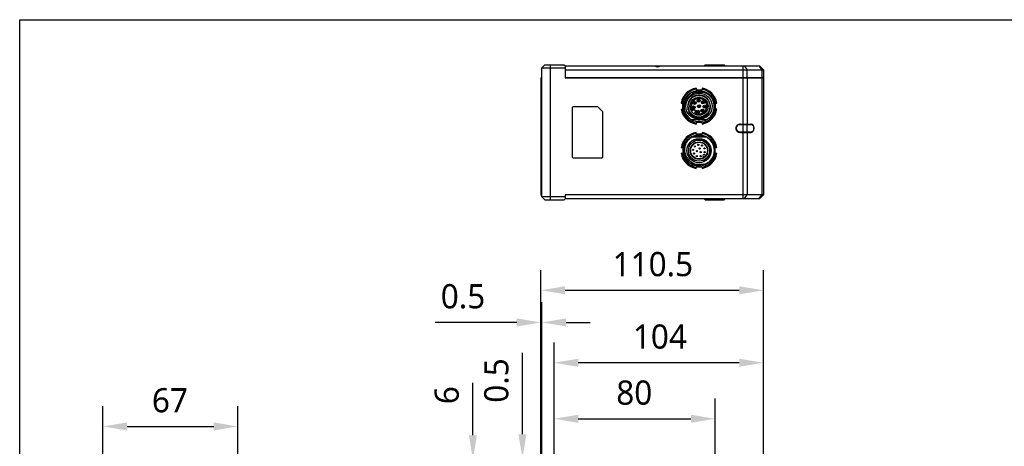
# Model space of a CAD drawing. Header units: millimetres. Extents: x 213 to 432, y -333 to -182.
# Tile 10 of 18: x 213 to 336, y -235 to -182. Entities that reach past the tile are written whole.
import ezdxf

# ---------------------------------------------------------------- set-up
doc = ezdxf.new("R2010")
doc.units = ezdxf.units.MM
doc.header["$LTSCALE"] = 23.1
doc.header["$PDMODE"] = 3
doc.header["$PDSIZE"] = 8
doc.layers.get('0').update_dxf_attribs({"linetype": 'CONTINUOUS'})
doc.layers.get('Defpoints').update_dxf_attribs({"linetype": 'CONTINUOUS'})
doc.layers.add('00_COMPONENTS', color=7, linetype='CONTINUOUS')
doc.layers.add('51__DRAFT_DIMS', color=7, linetype='CONTINUOUS')
doc.styles.get("Standard").update_dxf_attribs({"font": 'Roboto-Regular.ttf'})
doc.dimstyles.new('DIMSTYLE_1', dxfattribs={"dimtxt": 3, "dimasz": 3, "dimexe": 2.5, "dimexo": 0.5, "dimgap": 0.75, "dimtad": 1, "dimlfac": 4, "dimdsep": 46, "dimtxsty": 'STANDARD', "dimblk": '_FILLED', "dimblk1": '_FILLED', "dimblk2": '_FILLED', "dimcen": 0.09, "dimclrt": 3, "dimazin": 2, "dimtp": 0.3, "dimtm": 0.3, "dimtfac": 1, "dimtofl": 0, "dimtmove": 0, "dimatfit": 3, "dimldrblk": '_FILLED', "dimfxl": 1, "dimtolj": 1, "dimarcsym": 0})
doc.dimstyles.new('DIMSTYLE_2', dxfattribs={"dimtxt": 3, "dimasz": 3, "dimexe": 2.5, "dimexo": 0.5, "dimgap": 0.75, "dimtad": 1, "dimlfac": 4, "dimdsep": 46, "dimtxsty": 'STANDARD', "dimblk": '_FILLED', "dimblk1": '_FILLED', "dimblk2": '_FILLED', "dimcen": 0.09, "dimclrt": 3, "dimazin": 2, "dimtp": 0.1, "dimtm": 0.1, "dimtfac": 1, "dimtofl": 0, "dimtmove": 0, "dimatfit": 3, "dimldrblk": '_FILLED', "dimfxl": 1, "dimtolj": 1, "dimarcsym": 0})

# ---------------------------------------------------------------- blocks, each defined once
blk = doc.blocks.new('_FILLED')
at = {"color": 0, "linetype": 'ByBlock'}
blk.add_solid([(0, 0), (-1, 0.167), (-1, -0.167)], dxfattribs=at)
blk = doc.blocks.new('*D1')
at = {"layer": '51__DRAFT_DIMS', "color": 0, "lineweight": -2}
for p, q in [((223.65, -246.11), (223.65, -230.01)), ((240.4, -246.11), (240.4, -230.01)), ((226.65, -232.51), (237.4, -232.51))]:
    blk.add_line(p, q, dxfattribs=at)
at = {"layer": 'Defpoints', "color": 0}
for p in [(240.4, -232.51), (223.65, -246.61), (240.4, -246.61)]:
    blk.add_point(p, dxfattribs=at)
at = {"layer": '51__DRAFT_DIMS', "color": 0, "linetype": 'ByBlock', "lineweight": -2, "xscale": 3, "yscale": 3, "zscale": 3, "rotation": 180}
blk.add_blockref('_FILLED', (223.65, -232.51), dxfattribs=at)
at = {"layer": '51__DRAFT_DIMS', "color": 0, "linetype": 'ByBlock', "lineweight": -2, "xscale": 3, "yscale": 3, "zscale": 3}
blk.add_blockref('_FILLED', (240.4, -232.51), dxfattribs=at)
at = {"layer": '51__DRAFT_DIMS', "color": 3, "insert": (231.97, -227.76), "char_height": 3, "attachment_point": 2, "line_spacing_factor": 0.9}
blk.add_mtext('\\A1;67', dxfattribs=at)
blk = doc.blocks.new('*D2')
at = {"layer": '51__DRAFT_DIMS', "color": 0, "lineweight": -2}
for p, q in [((279.65, -237.61), (279.65, -229.06)), ((299.65, -247.36), (299.65, -229.06)), ((282.65, -231.56), (296.65, -231.56))]:
    blk.add_line(p, q, dxfattribs=at)
at = {"layer": 'Defpoints', "color": 0}
for p in [(299.65, -231.56), (279.65, -238.11), (299.65, -247.86)]:
    blk.add_point(p, dxfattribs=at)
at = {"layer": '51__DRAFT_DIMS', "color": 0, "linetype": 'ByBlock', "lineweight": -2, "xscale": 3, "yscale": 3, "zscale": 3, "rotation": 180}
blk.add_blockref('_FILLED', (279.65, -231.56), dxfattribs=at)
at = {"layer": '51__DRAFT_DIMS', "color": 0, "linetype": 'ByBlock', "lineweight": -2, "xscale": 3, "yscale": 3, "zscale": 3}
blk.add_blockref('_FILLED', (299.65, -231.56), dxfattribs=at)
at = {"layer": '51__DRAFT_DIMS', "color": 3, "insert": (289.61, -226.81), "char_height": 3, "attachment_point": 2, "line_spacing_factor": 0.9}
blk.add_mtext('\\A1;80', dxfattribs=at)
blk = doc.blocks.new('*D3')
at = {"layer": '51__DRAFT_DIMS', "color": 0, "lineweight": -2}
for p, q in [((269.58, -233.61), (269.58, -227.11)), ((280.55, -236.61), (267.08, -236.61)), ((279.15, -238.11), (267.08, -238.11)), ((269.58, -241.11), (269.58, -244.11))]:
    blk.add_line(p, q, dxfattribs=at)
at = {"layer": 'Defpoints', "color": 0}
for p in [(281.05, -236.61), (269.58, -238.11), (279.65, -238.11)]:
    blk.add_point(p, dxfattribs=at)
at = {"layer": '51__DRAFT_DIMS', "color": 0, "linetype": 'ByBlock', "lineweight": -2, "xscale": 3, "yscale": 3, "zscale": 3}
for p, rotation in [((269.58, -236.61), 270), ((269.58, -238.11), 90)]:
    blk.add_blockref('_FILLED', p, dxfattribs=dict(at, rotation=rotation))
at = {"layer": '51__DRAFT_DIMS', "color": 3, "insert": (264.83, -229.75), "char_height": 3, "attachment_point": 1, "rotation": 90, "line_spacing_factor": 0.9}
blk.add_mtext('\\A1;6', dxfattribs=at)
blk = doc.blocks.new('*D6')
at = {"layer": '51__DRAFT_DIMS', "color": 0, "lineweight": -2}
for p, q in [((279.65, -237.61), (279.65, -222.11)), ((305.65, -267.26), (305.65, -222.11)), ((302.65, -224.61), (282.65, -224.61))]:
    blk.add_line(p, q, dxfattribs=at)
at = {"layer": 'Defpoints', "color": 0}
for p in [(279.65, -224.61), (279.65, -238.11), (305.65, -267.76)]:
    blk.add_point(p, dxfattribs=at)
at = {"layer": '51__DRAFT_DIMS', "color": 0, "linetype": 'ByBlock', "lineweight": -2, "xscale": 3, "yscale": 3, "zscale": 3, "rotation": 180}
blk.add_blockref('_FILLED', (279.65, -224.61), dxfattribs=at)
at = {"layer": '51__DRAFT_DIMS', "color": 0, "linetype": 'ByBlock', "lineweight": -2, "xscale": 3, "yscale": 3, "zscale": 3}
blk.add_blockref('_FILLED', (305.65, -224.61), dxfattribs=at)
at = {"layer": '51__DRAFT_DIMS', "color": 3, "insert": (292.79, -219.86), "char_height": 3, "attachment_point": 2, "line_spacing_factor": 0.9}
blk.add_mtext('\\A1;104', dxfattribs=at)
blk = doc.blocks.new('*D7')
at = {"layer": '51__DRAFT_DIMS', "color": 0, "lineweight": -2}
for p, q in [((278.03, -248.32), (278.03, -213.12)), ((305.65, -267.26), (305.65, -213.12)), ((281.03, -215.62), (302.65, -215.62))]:
    blk.add_line(p, q, dxfattribs=at)
at = {"layer": 'Defpoints', "color": 0}
for p in [(305.65, -215.62), (278.03, -248.82), (305.65, -267.76)]:
    blk.add_point(p, dxfattribs=at)
at = {"layer": '51__DRAFT_DIMS', "color": 0, "linetype": 'ByBlock', "lineweight": -2, "xscale": 3, "yscale": 3, "zscale": 3, "rotation": 180}
blk.add_blockref('_FILLED', (278.03, -215.62), dxfattribs=at)
at = {"layer": '51__DRAFT_DIMS', "color": 0, "linetype": 'ByBlock', "lineweight": -2, "xscale": 3, "yscale": 3, "zscale": 3}
blk.add_blockref('_FILLED', (305.65, -215.62), dxfattribs=at)
at = {"layer": '51__DRAFT_DIMS', "color": 3, "insert": (291.92, -210.87), "char_height": 3, "attachment_point": 2, "line_spacing_factor": 0.9}
blk.add_mtext('\\A1;110.5', dxfattribs=at)
blk = doc.blocks.new('*D8')
at = {"layer": '51__DRAFT_DIMS', "color": 0, "lineweight": -2}
for p, q in [((278.03, -248.32), (278.03, -217.11)), ((278.15, -239.01), (278.15, -217.11)), ((275.03, -219.61), (264.91, -219.61)), ((281.15, -219.61), (284.15, -219.61))]:
    blk.add_line(p, q, dxfattribs=at)
at = {"layer": 'Defpoints', "color": 0}
for p in [(278.15, -219.61), (278.15, -239.51), (278.03, -248.82)]:
    blk.add_point(p, dxfattribs=at)
at = {"layer": '51__DRAFT_DIMS', "color": 0, "linetype": 'ByBlock', "lineweight": -2, "xscale": 3, "yscale": 3, "zscale": 3}
blk.add_blockref('_FILLED', (278.03, -219.61), dxfattribs=at)
at = {"layer": '51__DRAFT_DIMS', "color": 0, "linetype": 'ByBlock', "lineweight": -2, "xscale": 3, "yscale": 3, "zscale": 3, "rotation": 180}
blk.add_blockref('_FILLED', (278.15, -219.61), dxfattribs=at)
at = {"layer": '51__DRAFT_DIMS', "color": 3, "insert": (271.11, -214.86), "char_height": 3, "attachment_point": 3, "line_spacing_factor": 0.9}
blk.add_mtext('\\A1;0.5', dxfattribs=at)
blk = doc.blocks.new('*D9')
at = {"layer": '51__DRAFT_DIMS', "color": 0, "lineweight": -2}
for p, q in [((275.73, -233.48), (275.73, -223.37)), ((284.74, -236.48), (273.23, -236.48)), ((280.55, -236.61), (273.23, -236.61)), ((275.73, -239.61), (275.73, -242.61))]:
    blk.add_line(p, q, dxfattribs=at)
at = {"layer": 'Defpoints', "color": 0}
for p in [(275.73, -236.61), (281.05, -236.61), (285.24, -236.48)]:
    blk.add_point(p, dxfattribs=at)
at = {"layer": '51__DRAFT_DIMS', "color": 0, "linetype": 'ByBlock', "lineweight": -2, "xscale": 3, "yscale": 3, "zscale": 3}
for p, rotation in [((275.73, -236.48), 270), ((275.73, -236.61), 90)]:
    blk.add_blockref('_FILLED', p, dxfattribs=dict(at, rotation=rotation))
at = {"layer": '51__DRAFT_DIMS', "color": 3, "insert": (270.98, -229.57), "char_height": 3, "attachment_point": 1, "rotation": 90, "line_spacing_factor": 0.9}
blk.add_mtext('\\A1;0.5', dxfattribs=at)

msp = doc.modelspace()

# ---------------------------------------------------------------- linework, layer by layer
msp.add_lwpolyline([(213.3188, -182.0583), (432.1487, -182.0583), (432.1487, -333.3253), (213.3188, -333.3253)], close=True)
at = {"layer": '00_COMPONENTS', "color": 7}
for p, q in [((278.1516, -188.0274), (278.5266, -187.6524)), ((278.1516, -204.0274), (278.1516, -188.0274)), ((278.1516, -188.0274), (281.0266, -188.0274)), ((278.5266, -187.6524), (280.9016, -187.6524)), ((281.0266, -187.7774), (280.9016, -187.6524)), ((281.0266, -187.7774), (281.0266, -189.2774)), ((281.0266, -187.7774), (305.1516, -187.7774)), ((281.0516, -187.7774), (281.0516, -189.2774)), ((298.4016, -187.6524), (298.2766, -187.7774)), ((298.4016, -187.6524), (300.7766, -187.6524)), ((300.7766, -187.6524), (300.9016, -187.7774)), ((305.1516, -187.7774), (305.6516, -188.2774)), ((278.0266, -189.2774), (278.0266, -203.7774)), ((278.0266, -189.2774), (278.1516, -189.2774)), ((281.0266, -189.2774), (305.6516, -189.2774)), ((281.0516, -188.2774), (305.6516, -188.2774)), ((281.0516, -189.2274), (305.6516, -189.2274)), ((305.4266, -189.2774), (305.4266, -189.2274)), ((305.6516, -188.2774), (305.6516, -189.2274)), ((305.6516, -189.2774), (305.6516, -203.7774)), ((297.2766, -190.5589), (297.2766, -190.7589)), ((298.0266, -190.5589), (298.0266, -190.7589)), ((296.7785, -191.1056), (297.1743, -191.1056)), ((298.3391, -191.1057), (297.1743, -191.1057)), ((297.2766, -190.7589), (298.0266, -190.7589)), ((297.4922, -191.0774), (297.811, -191.0774)), ((298.3391, -191.1056), (298.5247, -191.1056)), ((281.9016, -192.9899), (281.9016, -199.0649)), ((285.0248, -192.8649), (282.0266, -192.8649)), ((285.1132, -192.9015), (285.69, -193.4783)), ((295.433, -192.4024), (295.633, -192.4024)), ((295.633, -193.1524), (295.633, -192.4024)), ((296.8837, -192.9736), (296.8469, -192.9736)), ((296.847, -192.8986), (296.8837, -192.8986)), ((297.0071, -192.4169), (296.9703, -192.4169)), ((296.9704, -192.3419), (297.0071, -192.3419)), ((297.0745, -192.8986), (297.1113, -192.8986)), ((297.1112, -192.9736), (297.0745, -192.9736)), ((297.1979, -192.3419), (297.2347, -192.3419)), ((297.2347, -192.4169), (297.1979, -192.4169)), ((297.5082, -192.1448), (297.4714, -192.1448)), ((297.4715, -192.0698), (297.5082, -192.0698)), ((297.5194, -192.7556), (297.5562, -192.7556)), ((297.5562, -192.8306), (297.5194, -192.8306)), ((297.699, -192.0698), (297.7358, -192.0698)), ((297.7358, -192.1448), (297.699, -192.1448)), ((297.747, -192.7556), (297.7838, -192.7556)), ((297.7837, -192.8306), (297.747, -192.8306)), ((298.0423, -192.3445), (298.0055, -192.3445)), ((298.0056, -192.2695), (298.0423, -192.2695)), ((298.242, -192.8786), (298.2052, -192.8786)), ((298.2053, -192.8036), (298.242, -192.8036)), ((298.2331, -192.2695), (298.2699, -192.2695)), ((298.2699, -192.3445), (298.2331, -192.3445)), ((298.4328, -192.8036), (298.4696, -192.8036)), ((298.4695, -192.8786), (298.4328, -192.8786)), ((299.6701, -192.4024), (299.6701, -193.1524)), ((299.6701, -192.4024), (299.8701, -192.4024)), ((285.7266, -199.0649), (285.7266, -193.5667)), ((295.433, -193.1524), (295.633, -193.1524)), ((296.839, -193.3759), (296.9268, -193.2881)), ((297.1566, -193.5179), (297.0688, -193.6058)), ((297.4132, -193.5031), (297.3764, -193.5031)), ((297.3765, -193.4281), (297.4132, -193.4281)), ((297.604, -193.4281), (297.6408, -193.4281)), ((297.6408, -193.5031), (297.604, -193.5031)), ((297.9699, -193.3797), (297.9331, -193.3797)), ((297.9332, -193.3047), (297.9699, -193.3047)), ((298.1607, -193.3047), (298.1975, -193.3047)), ((298.1975, -193.3797), (298.1607, -193.3797)), ((299.8701, -193.1524), (299.6701, -193.1524)), ((298.5247, -194.4806), (296.7785, -194.4806)), ((297.2766, -194.7959), (297.2766, -194.9959)), ((298.0266, -194.7959), (297.2766, -194.7959)), ((298.0266, -194.7959), (298.0266, -194.9959)), ((302.614, -195.0274), (304.0921, -195.0274)), ((302.7704, -195.0774), (302.7704, -195.0274)), ((304.1274, -195.0774), (302.7704, -195.0774)), ((302.7935, -195.0024), (304.1158, -195.0024)), ((296.7785, -196.6056), (298.5247, -196.6056)), ((297.1363, -196.5774), (298.1669, -196.5774)), ((297.2766, -196.2589), (297.2766, -196.0589)), ((298.0266, -196.2589), (297.2766, -196.2589)), ((298.0266, -196.0589), (298.0266, -196.2589)), ((302.614, -196.0274), (304.0921, -196.0274)), ((302.7704, -195.9774), (302.7704, -196.0274)), ((302.7704, -195.9774), (304.1274, -195.9774)), ((302.7935, -196.0524), (304.1158, -196.0524)), ((295.433, -197.9024), (295.633, -197.9024)), ((295.633, -197.9024), (295.633, -198.6524)), ((299.6701, -198.6524), (299.6701, -197.9024)), ((299.6701, -197.9024), (299.8701, -197.9024)), ((282.0266, -199.1899), (285.6016, -199.1899)), ((295.633, -198.6524), (295.433, -198.6524)), ((298.2714, -199.1251), (298.1731, -199.0268)), ((298.3852, -198.8146), (298.4836, -198.913)), ((299.8701, -198.6524), (299.6701, -198.6524)), ((296.7785, -199.9806), (298.5247, -199.9806)), ((297.2766, -200.4959), (297.2766, -200.2959)), ((297.2766, -200.2959), (298.0266, -200.2959)), ((298.0266, -200.2959), (298.0266, -200.4959)), ((298.178, -199.6977), (298.1758, -199.6918)), ((299.1053, -199.5047), (299.1111, -199.5096)), ((278.1516, -203.9024), (278.0266, -203.7774)), ((278.1516, -203.7774), (278.0266, -203.7774)), ((278.1516, -204.0274), (278.5266, -204.4024)), ((281.0266, -204.0274), (278.1516, -204.0274)), ((281.0266, -203.7774), (281.0266, -204.2774)), ((305.6516, -203.7774), (281.0266, -203.7774)), ((305.1516, -204.2774), (305.6516, -203.7774)), ((278.5266, -204.4024), (280.9016, -204.4024)), ((280.9016, -204.4024), (281.0266, -204.2774)), ((305.1516, -204.2774), (281.0266, -204.2774)), ((298.4016, -204.4024), (298.2766, -204.2774)), ((298.4016, -204.4024), (300.7766, -204.4024)), ((300.9016, -204.2774), (300.7766, -204.4024))]:
    msp.add_line(p, q, dxfattribs=at)
at = {"layer": '00_COMPONENTS', "color": 4}
for p, q in [((279.1516, -187.6524), (279.1516, -204.4024)), ((299.6516, -187.6524), (299.6516, -187.7774)), ((303.0909, -187.7774), (303.0909, -195.0024)), ((303.2677, -187.7774), (303.6212, -188.2774)), ((305.0784, -187.7774), (305.4319, -188.2774)), ((278.0891, -189.2774), (278.0891, -203.7774)), ((303.4621, -189.2774), (303.4621, -189.2274)), ((303.6212, -189.2274), (303.6212, -188.2774)), ((303.6212, -189.2774), (303.6212, -195.0024)), ((305.2728, -189.2774), (305.2728, -189.2274)), ((305.4319, -188.2774), (305.4319, -189.2274)), ((305.4319, -189.2774), (305.4319, -203.7774)), ((303.092, -195.0274), (303.092, -196.0274)), ((303.6223, -195.0774), (303.5869, -195.0274)), ((303.6223, -195.9774), (303.6223, -195.0774)), ((304.1274, -195.0774), (304.0921, -195.0274)), ((298.1862, -196.5539), (298.1702, -196.6056)), ((303.0909, -196.0524), (303.0909, -204.2774)), ((303.6223, -195.9774), (303.5869, -196.0274)), ((303.6212, -196.0524), (303.6212, -203.7774)), ((304.1274, -195.9774), (304.0921, -196.0274)), ((278.1516, -203.8441), (278.0891, -203.7774)), ((303.2677, -204.2774), (303.6212, -203.7774)), ((305.0784, -204.2774), (305.4319, -203.7774)), ((299.6516, -204.4024), (299.6516, -204.2774))]:
    msp.add_line(p, q, dxfattribs=at)
for centre in [(297.6516, -192.7931), (297.6516, -198.2931)]:
    msp.add_circle(centre, 1.95, dxfattribs=at)
at = {"layer": '00_COMPONENTS', "color": 7}
for centre, radius in [((297.6516, -192.7931), 1.625), ((297.6516, -192.7931), 1.35), ((297.6516, -192.7931), 1.125), ((296.9791, -192.9361), 0.1875), ((296.9791, -192.9361), 0.1375), ((296.9791, -192.9361), 0.1025), ((297.1025, -192.3794), 0.1875), ((297.1025, -192.3794), 0.1375), ((297.1025, -192.3794), 0.1025), ((297.6036, -192.1073), 0.1875), ((297.6516, -192.7931), 0.1875), ((297.6036, -192.1073), 0.1375), ((297.6036, -192.1073), 0.1025), ((297.6516, -192.7931), 0.1375), ((297.6516, -192.7931), 0.1025), ((298.1377, -192.307), 0.1875), ((298.1377, -192.307), 0.1375), ((298.1377, -192.307), 0.1025), ((298.3374, -192.8411), 0.1875), ((298.3374, -192.8411), 0.1375), ((298.3374, -192.8411), 0.1025), ((297.5086, -193.4656), 0.1875), ((297.5086, -193.4656), 0.1375), ((297.5086, -193.4656), 0.1025), ((298.0653, -193.3422), 0.1875), ((298.0653, -193.3422), 0.1375), ((298.0653, -193.3422), 0.1025), ((297.6516, -198.2931), 1.5), ((297.6516, -198.2931), 1.3125), ((297.6516, -198.2931), 1.0875), ((297.6516, -198.2931), 1.0375), ((297.1389, -197.7805), 0.075), ((297.1389, -197.7805), 0.0317), ((297.5585, -197.5741), 0.075), ((297.5585, -197.5741), 0.0317), ((297.7227, -198.0275), 0.075), ((297.7227, -198.0275), 0.0317), ((298.0168, -197.6669), 0.075), ((298.0168, -197.6669), 0.0317), ((298.3232, -198.0201), 0.075), ((298.3232, -198.0201), 0.0317), ((296.9326, -198.2001), 0.075), ((296.9326, -198.2001), 0.0317), ((297.0253, -198.6584), 0.075), ((297.0253, -198.6584), 0.0317), ((297.3785, -198.9648), 0.075), ((297.3859, -198.3643), 0.075), ((297.3785, -198.9648), 0.0317), ((297.3859, -198.3643), 0.0317), ((297.8453, -198.9918), 0.075), ((297.846, -198.4876), 0.075), ((297.8453, -198.9918), 0.0317), ((297.846, -198.4876), 0.0317), ((298.3502, -198.4869), 0.075), ((298.3502, -198.4869), 0.0317)]:
    msp.add_circle(centre, radius, dxfattribs=at)
for centre, radius, start, end in [((297.6516, -192.7774), 2.25, 99.594005, 170.405913), ((297.6516, -192.7774), 2.25, 9.59411, 80.405894), ((297.6516, -192.7774), 2.125, 100.164193, 169.835728), ((297.6516, -192.7931), 1.9, 117.357326, 242.642674), ((297.6516, -192.7931), 1.4, 17.867374, 17.840699), ((297.6516, -192.7931), 1, 234.352035, 215.647965), ((297.6516, -192.7931), 0.95, 234.849027, 215.150973), ((297.6516, -192.7774), 1.7075, 78.256878, 101.743122), ((297.6516, -192.7785), 1.8739, 63.211967, 94.580823), ((297.6516, -192.7774), 2.125, 10.16429, 79.835724), ((297.6516, -192.7931), 1.9, 25.06638, 62.642674), ((282.0266, -192.9899), 0.125, 90, 180), ((285.0248, -192.9899), 0.125, 45, 90), ((297.6516, -192.7931), 1.9, 297.357326, 24.862006), ((285.6016, -193.5667), 0.125, 0, 45), ((297.6516, -192.7774), 2.25, 189.593823, 260.405941), ((297.6516, -192.7774), 2.125, 190.164026, 259.83573), ((297.0417, -193.403), 0.1625, 314.999999, 135), ((297.6516, -192.7931), 0.7568, 216.239057, 233.760943), ((297.6516, -192.7774), 2.25, 279.594285, 350.405859), ((297.6516, -192.7774), 2.125, 280.164452, 349.835714), ((297.6516, -192.7774), 1.7075, 265.950999, 274.049001), ((303.5669, -195.4204), 0.418, 82.583788, 89.992919), ((303.5661, -195.4256), 0.4233, 70.186931, 82.569616), ((297.6516, -198.2774), 2.25, 99.594005, 170.405913), ((297.6516, -198.2774), 2.125, 100.164193, 169.835727), ((297.6516, -198.2931), 1.9, 117.357326, 242.642674), ((297.6516, -198.2774), 1.7075, 95.357187, 101.743122), ((297.6516, -198.2774), 1.7075, 78.256878, 84.642815), ((297.6516, -198.2774), 2.25, 9.59411, 80.405895), ((297.6516, -198.2774), 2.125, 10.16429, 79.835724), ((297.586, -198.2614), 1.8099, 66.183189, 70.633776), ((297.6516, -198.2931), 1.9, 297.357326, 62.642674), ((303.5669, -195.6345), 0.418, 270.007081, 277.416212), ((303.5656, -195.6271), 0.4254, 277.461958, 289.781495), ((297.6718, -198.2717), 1.3569, 32.602468, 34.208546), ((282.0266, -199.0649), 0.125, 180, 270), ((285.6016, -199.0649), 0.125, 270, 360), ((297.6516, -198.2774), 2.25, 189.593825, 260.405941), ((297.6516, -198.2774), 2.125, 190.164028, 259.83573), ((297.6516, -198.2774), 2.25, 279.594287, 350.405858), ((297.6516, -198.2774), 2.125, 280.164454, 349.835714), ((298.2791, -198.9207), 0.15, 45, 225), ((297.6444, -198.3049), 1.8721, 242.676068, 243.525082), ((297.6516, -198.2774), 1.7075, 265.950999, 274.049001), ((297.6801, -198.3294), 1.8438, 296.416312, 297.085618)]:
    msp.add_arc(centre, radius, start, end, dxfattribs=at)
for centre, major_axis, ratio, start_param, end_param in [((292.5266, -187.2774), (0, 0.625), 1, 2.49809154, 3.78509376), ((302.7935, -195.5274), (0.5892, 0), 0.89100652, 1.57079633, 4.71238898), ((304.1158, -195.5274), (0, 0.525), 0.74349607, -3.14159265, 0)]:
    msp.add_ellipse(centre, major_axis=major_axis, ratio=ratio, start_param=start_param, end_param=end_param, dxfattribs=at)
for points, knots in [([(296.5007, -194.3049), (296.397, -194.2163), (296.2081, -194.016), (295.9972, -193.6616), (295.8676, -193.27), (295.8281, -192.8591), (295.8846, -192.4502), (296.0324, -192.0648), (296.2636, -191.7231), (296.4675, -191.5373), (296.5788, -191.4585)], [0, 0, 0, 0, 0.12501857, 0.25003527, 0.37504835, 0.50005292, 0.62505077, 0.75004555, 0.87503094, 1, 1, 1, 1]), ([(296.5788, -191.4585), (296.6646, -191.3805), (296.8527, -191.2417), (297.0647, -191.1437), (297.1743, -191.1057)], [0, 0, 0, 0, 0.50000585, 1, 1, 1, 1]), ([(297.5019, -190.9105), (297.3907, -190.9236), (297.1702, -190.9695), (296.9613, -191.0542), (296.8619, -191.1056)], [0, 0, 0, 0, 0.5000021, 1, 1, 1, 1]), ([(298.3391, -191.1057), (298.4491, -191.1434), (298.6624, -191.2404), (298.9485, -191.4436), (299.192, -191.6961), (299.3208, -191.8917), (299.3755, -191.9943)], [0, 0, 0, 0, 0.25000118, 0.49998717, 0.74998515, 1, 1, 1, 1]), ([(296.2728, -192.551), (296.2484, -192.6586), (296.2256, -192.8805), (296.27, -193.2113), (296.3875, -193.5237), (296.5729, -193.8014), (296.8171, -194.0291), (297.1058, -194.1964), (297.4236, -194.2974), (297.6455, -194.3167), (297.7558, -194.3143)], [0, 0, 0, 0, 0.12497695, 0.24996441, 0.37496149, 0.49996222, 0.62496196, 0.74997283, 0.87498448, 1, 1, 1, 1]), ([(297.7558, -194.3143), (297.8655, -194.3017), (298.0831, -194.253), (298.3847, -194.1096), (298.6474, -193.9033), (298.8584, -193.6442), (299.0041, -193.3435), (299.0793, -193.0178), (299.0764, -192.6837), (299.0227, -192.467), (298.9838, -192.3637)], [0, 0, 0, 0, 0.12502419, 0.25003097, 0.37504493, 0.5000428, 0.62504046, 0.75003664, 0.87501487, 1, 1, 1, 1]), ([(302.7704, -195.0274), (302.7324, -195.0274), (302.6569, -195.0345), (302.5491, -195.066), (302.4519, -195.1159), (302.3691, -195.1811), (302.3033, -195.2582), (302.2558, -195.3436), (302.2272, -195.4343), (302.2177, -195.5275), (302.2272, -195.6207), (302.2559, -195.7114), (302.3034, -195.7969), (302.3693, -195.8739), (302.4521, -195.9391), (302.5493, -195.989), (302.6571, -196.0203), (302.7325, -196.0274), (302.7704, -196.0274)], [0, 0, 0, 0, 0.06920153, 0.13728489, 0.20338067, 0.26698132, 0.32800772, 0.38676637, 0.44385783, 0.50007098, 0.55628527, 0.61338003, 0.67214378, 0.73317644, 0.79678372, 0.86288596, 0.93095879, 1, 1, 1, 1]), ([(302.7704, -195.0774), (302.7015, -195.0774), (302.5666, -195.102), (302.4235, -195.1907), (302.3413, -195.2849), (302.2976, -195.3619), (302.2712, -195.4435), (302.2625, -195.5275), (302.2713, -195.6115), (302.2977, -195.6932), (302.3414, -195.7701), (302.4237, -195.8643), (302.5667, -195.9529), (302.7016, -195.9774), (302.7704, -195.9774)], [0, 0, 0, 0, 0.13821604, 0.2680821, 0.32910939, 0.38764121, 0.44433843, 0.50006919, 0.55580119, 0.61250204, 0.67103948, 0.73207366, 0.86195406, 1, 1, 1, 1]), ([(304.0921, -196.0274), (304.1176, -196.0274), (304.1694, -196.0204), (304.2428, -195.9898), (304.3094, -195.9411), (304.3869, -195.8541), (304.4536, -195.7143), (304.4802, -195.5273), (304.4536, -195.3404), (304.3868, -195.2006), (304.3093, -195.1136), (304.2428, -195.0649), (304.1693, -195.0344), (304.1175, -195.0274), (304.0921, -195.0274)], [0, 0, 0, 0, 0.05529567, 0.11193335, 0.17089863, 0.23262312, 0.36319861, 0.50004585, 0.63689094, 0.7674604, 0.82918114, 0.88814356, 0.94477043, 1, 1, 1, 1]), ([(304.1274, -195.9774), (304.1499, -195.9774), (304.1958, -195.9711), (304.2606, -195.9435), (304.3193, -195.8996), (304.3878, -195.8212), (304.4466, -195.6953), (304.4699, -195.5273), (304.4465, -195.3594), (304.3877, -195.2335), (304.3192, -195.1551), (304.2605, -195.1113), (304.1957, -195.0837), (304.1499, -195.0774), (304.1274, -195.0774)], [0, 0, 0, 0, 0.05465828, 0.11078475, 0.16944919, 0.23111162, 0.36219725, 0.50004621, 0.63789284, 0.76897196, 0.83063033, 0.88929159, 0.9454071, 1, 1, 1, 1]), ([(296.272, -199.2865), (296.1901, -199.1869), (296.0483, -198.9682), (295.9147, -198.6018), (295.8645, -198.2149), (295.8994, -197.8264), (296.0167, -197.4545), (296.2099, -197.1157), (296.4696, -196.8251), (296.6793, -196.671), (296.7906, -196.6056)], [0, 0, 0, 0, 0.12497452, 0.2499629, 0.37495241, 0.49995258, 0.62495323, 0.74996559, 0.87497834, 1, 1, 1, 1]), ([(296.8497, -196.6055), (296.9542, -196.5599), (297.1719, -196.4875), (297.5127, -196.4424), (297.8559, -196.4613), (298.0787, -196.5162), (298.1862, -196.5539)], [0, 0, 0, 0, 0.25001124, 0.50000825, 0.75001314, 1, 1, 1, 1]), ([(295.7587, -198.2931), (295.7574, -198.0825), (295.8271, -197.6579), (296.0319, -197.2795), (296.1619, -197.1138)], [0, 0, 0, 0, 0.50000303, 1, 1, 1, 1]), ([(296.6529, -197.174), (296.7319, -197.1093), (296.9036, -196.9956), (297.1905, -196.8823), (297.4945, -196.8298), (297.803, -196.8423), (298.1015, -196.9215), (298.3759, -197.0627), (298.6141, -197.2589), (298.7407, -197.4217), (298.7939, -197.5088)], [0, 0, 0, 0, 0.12501391, 0.25002347, 0.37503347, 0.50003447, 0.62503319, 0.75003139, 0.87501804, 1, 1, 1, 1]), ([(298.7939, -197.5088), (298.8593, -197.5956), (298.9695, -197.7856), (299.0637, -198.1004), (299.0846, -198.4285), (299.0306, -198.7528), (298.9033, -199.056), (298.7118, -199.323), (298.4673, -199.5423), (298.2758, -199.6493), (298.1758, -199.6918)], [0, 0, 0, 0, 0.12497697, 0.24996239, 0.37495965, 0.49995926, 0.62495955, 0.74996987, 0.87498452, 1, 1, 1, 1]), ([(296.7851, -199.9681), (296.6327, -199.8893), (296.3478, -199.6893), (296.0183, -199.286), (295.8086, -198.8093), (295.7598, -198.4647), (295.7587, -198.2931)], [0, 0, 0, 0, 0.25001532, 0.50001446, 0.74999423, 1, 1, 1, 1]), ([(298.9538, -199.0376), (298.8677, -199.1856), (298.6424, -199.4534), (298.3404, -199.6305), (298.1799, -199.6902)], [0, 0, 0, 0, 0.50000056, 1, 1, 1, 1]), ([(297.1347, -199.9806), (296.9594, -199.9154), (296.6276, -199.7278), (296.3725, -199.4442), (296.272, -199.2865)], [0, 0, 0, 0, 0.50004677, 1, 1, 1, 1]), ([(297.1632, -199.9806), (297.3005, -200.0144), (297.5842, -200.0483), (297.868, -200.0146), (298.0052, -199.9806)], [0, 0, 0, 0, 0.50001193, 1, 1, 1, 1]), ([(299.1053, -199.5047), (299.0062, -199.6102), (298.7829, -199.799), (298.5218, -199.9308), (298.3859, -199.9806)], [0, 0, 0, 0, 0.4999979, 1, 1, 1, 1]), ([(299.1055, -199.5048), (299.0247, -199.6007), (298.8435, -199.7768), (298.6312, -199.9138), (298.5196, -199.9709)], [0, 0, 0, 0, 0.49998587, 1, 1, 1, 1])]:
    msp.add_open_spline(points, degree=3, knots=knots, dxfattribs=at)

# ---------------------------------------------------------------- dimensions: what is measured, and where the dimension line sits
at = {"layer": '51__DRAFT_DIMS', "color": 4}
for base, p1, p2, dimstyle, picture, middle in [((305.6516, -215.6213), (278.0266, -248.8206), (305.6516, -267.7643), 'DIMSTYLE_1', '*D7', (291.9152, -215.6213)), ((278.1516, -219.6053), (278.0266, -248.8206), (278.1516, -239.5088), 'DIMSTYLE_2', '*D8', (268.3865, -219.6053)), ((299.6516, -231.5637), (279.6516, -238.1088), (299.6516, -247.8588), 'DIMSTYLE_1', '*D2', (289.6076, -231.5637)), ((240.3987, -232.5123), (223.6487, -246.6088), (240.3987, -246.6088), 'DIMSTYLE_1', '*D1', (231.9739, -232.5123))]:
    dim = msp.add_linear_dim(base=base, p1=p1, p2=p2, dimstyle=dimstyle, dxfattribs=at)
    dim.commit()
    dim.dimension.update_dxf_attribs({"geometry": picture, "text_midpoint": middle, "dimtype": 160})
for base, p1, p2, angle, dimstyle, picture, middle in [((279.6516, -224.6137), (305.6516, -267.7643), (279.6516, -238.1088), 180, 'DIMSTYLE_1', '*D6', (292.7922, -224.6137)), ((275.7325, -236.6088), (285.2384, -236.4838), (281.0516, -236.6088), 270, 'DIMSTYLE_2', '*D9', (275.7325, -226.8437)), ((269.5752, -238.1088), (281.0516, -236.6088), (279.6516, -238.1088), 270, 'DIMSTYLE_2', '*D3', (269.5752, -228.8064))]:
    dim = msp.add_linear_dim(base=base, p1=p1, p2=p2, angle=angle, dimstyle=dimstyle, dxfattribs=at)
    dim.commit()
    dim.dimension.update_dxf_attribs({"geometry": picture, "text_midpoint": middle, "dimtype": 160})

doc.saveas('drawing.dxf')
